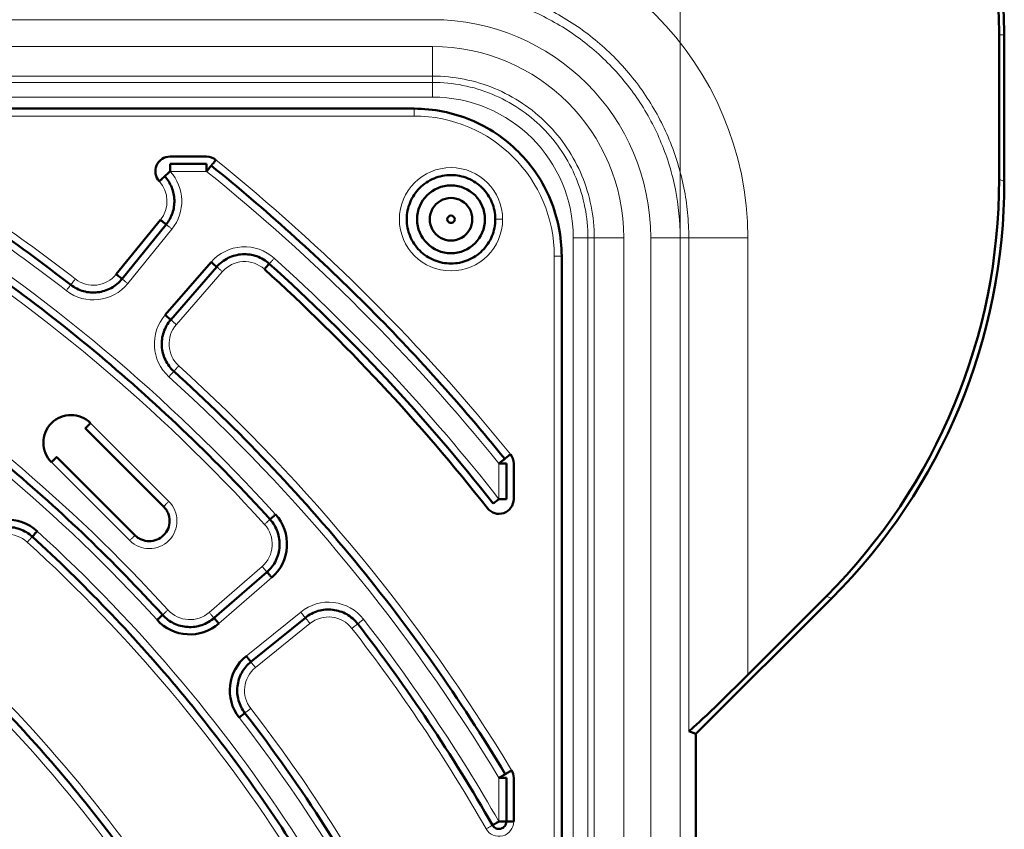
# Model space of a CAD drawing. Header units: millimetres. Extents: x 5 to 414, y 5 to 290.
# Tile 31 of 83: x 125 to 139, y 200 to 211. Entities that reach past the tile are written whole.
import ezdxf

# ---------------------------------------------------------------- set-up
doc = ezdxf.new("R2010")
doc.units = ezdxf.units.MM
doc.layers.add('1', color=7, linetype='Continuous', true_color=0xffffff)
doc.styles.add('Arial', font='Arial')
doc.dimstyles.get("Standard").update_dxf_attribs({"dimtxt": 0.18, "dimasz": 0.18, "dimexe": 0.18, "dimexo": 0.0625, "dimgap": 0.09, "dimtad": 0, "dimtih": 1, "dimtoh": 1, "dimdec": 4, "dimzin": 0, "dimdsep": 46, "dimtxsty": 'Standard', "dimcen": 0.09, "dimadec": 0, "dimazin": 0, "dimtfac": 1, "dimtdec": 4, "dimtofl": 0, "dimtmove": 0, "dimatfit": 3, "dimfxl": 1, "dimtolj": 1, "dimtzin": 0, "dimarcsym": 0})

# ---------------------------------------------------------------- blocks, each defined once
blk = doc.blocks.new('_U0-2')
at = {"layer": '1', "color": 92, "lineweight": 13}
for p, q in [((88.12911, 207.724402), (88.12911, 227.86687)), ((134.341785, 207.724402), (134.341785, 227.86687)), ((88.12911, 225.86687), (134.341785, 225.86687))]:
    blk.add_line(p, q, dxfattribs=at)
at = {"layer": '1', "color": 92, "lineweight": 18}
for points in [[(88.12911, 225.86687), (91.629107, 226.804692), (91.629114, 224.929048)], [(134.341785, 225.86687), (130.841788, 224.929048), (130.841782, 226.804692)]]:
    blk.add_solid(points, dxfattribs=at)
at = {"layer": '1', "color": 1, "linetype": 'Continuous', "lineweight": 13, "insert": (108.048199, 226.613754), "char_height": 3, "attachment_point": 7, "line_spacing_factor": 0.824923, "style": 'Arial'}
blk.add_mtext('\\fArial|b0|i0;\\W1.0000;462', dxfattribs=at)

msp = doc.modelspace()

# ---------------------------------------------------------------- linework, layer by layer
at = {"layer": '1', "color": 2, "linetype": 'Continuous', "lineweight": 13}
for p, q in [((130.98545, 210.68098), (91.48545, 210.68098)), ((138.73545, 210.4744), (138.66561, 210.4744)), ((130.98545, 210.31544), (91.48545, 210.31544)), ((130.98545, 209.91568), (91.48545, 209.91568)), ((130.98545, 209.83114), (91.48545, 209.83114)), ((130.98545, 209.83114), (130.98545, 209.91568)), ((130.98545, 209.63127), (91.48545, 209.63127)), ((130.73545, 209.3744), (117.97433, 209.3744)), ((127.92317, 208.6244), (127.42826, 208.6244)), ((138.66561, 208.51625), (138.73545, 208.48732)), ((126.85419, 207.10304), (127.45216, 207.84148)), ((132.89231, 168.2244), (132.89231, 207.7244)), ((133.09219, 168.2244), (133.09219, 207.7244)), ((133.09219, 207.7244), (133.17673, 207.7244)), ((133.17673, 168.2244), (133.17673, 207.7244)), ((133.57648, 168.2244), (133.57648, 207.7244)), ((133.94203, 168.2244), (133.94203, 207.7244)), ((134.45849, 207.7244), (134.34178, 207.7244)), ((134.34178, 168.2244), (134.34178, 207.7244)), ((134.45849, 201.03557), (134.45849, 207.7244)), ((135.258, 201.79695), (135.258, 207.7244)), ((132.63545, 194.71328), (132.63545, 207.4744)), ((128.13564, 207.26342), (127.51226, 206.5463)), ((127.41052, 204.14947), (126.34986, 205.21013)), ((125.81952, 204.6798), (126.88018, 203.61914)), ((131.88545, 204.18057), (131.88545, 204.66212)), ((127.95789, 202.6435), (128.67504, 203.26691)), ((128.0891, 202.49256), (128.80625, 203.11597)), ((136.32389, 202.86284), (136.39373, 202.83391)), ((129.19811, 202.64896), (128.45965, 202.05096)), ((129.32398, 202.49353), (128.58551, 201.89553)), ((131.88545, 199.8073), (131.88545, 200.39968))]:
    msp.add_line(p, q, dxfattribs=at)
at = {"layer": '1', "color": 7, "linetype": 'Continuous', "lineweight": 50}
for p, q in [((138.66561, 208.51625), (138.66561, 210.4744)), ((138.73545, 208.48732), (138.73545, 210.4744)), ((130.73545, 209.4744), (117.97433, 209.4744)), ((127.42826, 208.8244), (127.92317, 208.8244)), ((127.92317, 208.7244), (127.42826, 208.7244)), ((126.69876, 207.22891), (127.29673, 207.96734)), ((127.37445, 207.90441), (126.77648, 207.16597)), ((132.73545, 194.71328), (132.73545, 207.4744)), ((127.36131, 206.67751), (127.98469, 207.39463)), ((128.06016, 207.32903), (127.43679, 206.61191)), ((126.27914, 205.13942), (127.3398, 204.07876)), ((126.9509, 203.68985), (125.89024, 204.75051)), ((131.98545, 204.18057), (131.98545, 204.66212)), ((132.08545, 204.66212), (132.08545, 204.18057)), ((128.02349, 202.56803), (128.74064, 203.19144)), ((136.39373, 202.83391), (134.55529, 200.99547)), ((136.32389, 202.86284), (135.258, 201.79695)), ((129.26105, 202.57124), (128.52258, 201.97324)), ((134.55529, 200.99547), (134.45849, 201.03557)), ((134.55529, 200.99547), (134.55529, 174.95333)), ((131.98545, 199.8073), (131.98545, 200.39968)), ((132.08545, 200.39968), (132.08545, 199.8073))]:
    msp.add_line(p, q, dxfattribs=at)
for radius in [0.46, 0.05]:
    msp.add_circle((131.23545, 207.9744), radius, dxfattribs=at)
for centre, radius, start, end in [((133.73545, 210.4744), 5, 0, 90), ((133.73545, 210.4744), 4.93016, 0, 90), ((127.42826, 208.6244), 0.2, 90, 222.497331), ((127.92317, 208.6244), 0.2, 51.057559, 90), ((111.23545, 187.9744), 24.2, 52.159913, 58.964328), ((131.23545, 207.9744), 0.28868, 120, 180), ((131.23545, 207.9744), 0.28868, 60, 120), ((131.23545, 207.9744), 0.28868, 0, 60), ((131.23545, 207.9744), 0.28868, 180, 240), ((131.23545, 207.9744), 0.28868, 300, 0), ((131.23545, 207.9744), 0.28868, 240, 300), ((111.23545, 187.9744), 26.05, 38.124912, 47.883052), ((111.23545, 187.9744), 26.15, 38.124912, 47.883052), ((126.08469, 204.94496), 0.375, 45, 225), ((131.88545, 204.66212), 0.2, 0, 38.942441), ((111.23545, 187.9744), 16.70868, 0, 180), ((131.88545, 204.18057), 0.2, 218.124912, 0), ((128.41261, 203.56879), 0.6, 311, 42.234918), ((111.23545, 187.9744), 15.89931, 0, 180), ((125.22208, 203.30205), 0.6, 47.619245, 139), ((111.23545, 187.9744), 14.75, 270, 90), ((127.69547, 202.94538), 0.6, 222.287654, 311), ((111.23545, 187.9744), 23.7, 29.813647, 37.765082), ((128.83724, 201.58467), 0.6, 129, 217.712346), ((131.88545, 200.39968), 0.2, 0, 31.035672)]:
    msp.add_arc(centre, radius, start, end, dxfattribs=at)
at = {"layer": '1', "color": 2, "linetype": 'Continuous', "lineweight": 13}
for centre, radius, start, end in [((130.98545, 207.7244), 4.27255, 360, 90), ((130.98545, 207.7244), 2.95658, 0, 90), ((130.98545, 207.7244), 2.59104, 0, 90), ((130.98545, 207.7244), 1.90686, 0, 90), ((130.73545, 207.4744), 1.9, 0, 90), ((111.23545, 187.9744), 24.3, 52.159913, 58.964328), ((111.23545, 187.9744), 26.75, 38.942441, 51.057559), ((111.23545, 187.9744), 24.1, 52.159913, 58.964328), ((126.98588, 208.21907), 0.6, 321, 42.497331), ((111.23545, 187.9744), 26.55, 38.942441, 51.057559), ((131.23545, 207.9744), 0.7, 0, 180), ((126.98588, 208.21907), 0.4, 321, 42.497331), ((111.23545, 187.9744), 23.8, 42.234918, 57.765082), ((131.23545, 207.9744), 0.7, 180, 0), ((111.23545, 187.9744), 23.6, 42.234918, 57.765082), ((128.43752, 207.00099), 0.6, 47.883052, 139), ((111.23545, 187.9744), 26.25, 38.124912, 47.883052), ((128.43752, 207.00099), 0.4, 47.883052, 139), ((126.3879, 207.48063), 0.4, 232.159913, 321), ((126.3879, 207.48063), 0.6, 232.159913, 321), ((127.81414, 206.28388), 0.6, 139, 227.840087), ((127.81414, 206.28388), 0.4, 139, 227.840087), ((111.23545, 187.9744), 21.85, 42.287654, 57.712346), ((111.23545, 187.9744), 21.65, 42.287654, 57.712346), ((111.23545, 187.9744), 24.3, 31.035672, 47.840087), ((111.23545, 187.9744), 24.1, 31.035672, 47.840087), ((127.14535, 203.88431), 0.375, 225, 45), ((128.41261, 203.56879), 0.4, 311, 42.234918), ((125.22208, 203.30205), 0.4, 47.619245, 139), ((111.23545, 187.9744), 21.35, 32.380755, 47.619245), ((111.23545, 187.9744), 21.15, 32.380755, 47.619245), ((111.23545, 187.9744), 14.85, 0, 180), ((129.57571, 202.18267), 0.6, 37.765082, 129), ((127.69547, 202.94538), 0.4, 222.287654, 311), ((129.57571, 202.18267), 0.4, 37.765082, 129), ((111.23545, 187.9744), 23.8, 29.813647, 37.765082), ((111.23545, 187.9744), 23.6, 29.813647, 37.765082), ((111.23545, 187.9744), 19.4, 32.447017, 47.552983), ((111.23545, 187.9744), 19.2, 32.447017, 47.552983), ((128.83724, 201.58467), 0.4, 129, 217.712346), ((111.23545, 187.9744), 21.85, 17.712348, 37.712346), ((111.23545, 187.9744), 21.65, 17.712348, 37.712346), ((131.88545, 199.8073), 0.2, 209.813647, 0)]:
    msp.add_arc(centre, radius, start, end, dxfattribs=at)
at = {"layer": '1', "color": 7, "linetype": 'Continuous', "lineweight": 50}
for centre, major_axis, ratio, start_param, end_param in [((130.66073, 208.52029), (7.39631, -3.06365), 0.999286, 5.89073854, 6.67563207), ((130.73057, 208.49136), (7.39631, -3.06365), 0.999286, 5.89073854, 6.67563207), ((135.258, 201.83646), (0.79976, 0.80073), 0.024678, 3.1517965, 4.68768624)]:
    msp.add_ellipse(centre, major_axis=major_axis, ratio=ratio, start_param=start_param, end_param=end_param, dxfattribs=at)
at = {"layer": '1', "color": 2, "linetype": 'Continuous', "lineweight": 13}
for points, knots in [([(134.45849, 207.7244), (134.45849, 207.83806), (134.4529, 207.95171), (134.43062, 208.17793), (134.41393, 208.29049), (134.36958, 208.51343), (134.34193, 208.62381), (134.27595, 208.84133), (134.23761, 208.94847), (134.15062, 209.15848), (134.10197, 209.26135), (133.99482, 209.46182), (133.93632, 209.55942), (133.81003, 209.74842), (133.74224, 209.83982), (133.59804, 210.01553), (133.52162, 210.09985), (133.36089, 210.26058), (133.27658, 210.337), (133.10086, 210.4812), (133.00947, 210.54898), (132.82046, 210.67527), (132.72286, 210.73377), (132.52239, 210.84093), (132.41953, 210.88958), (132.20952, 210.97657), (132.10238, 211.0149), (131.88486, 211.08089), (131.77447, 211.10853), (131.55153, 211.15288), (131.43897, 211.16958), (131.21276, 211.19186), (131.0991, 211.19744), (130.98545, 211.19744)], [0, 0, 0, 0, 0.0625, 0.0625, 0.125, 0.125, 0.1875, 0.1875, 0.25, 0.25, 0.3125, 0.3125, 0.375, 0.375, 0.4375, 0.4375, 0.5, 0.5, 0.5625, 0.5625, 0.625, 0.625, 0.6875, 0.6875, 0.75, 0.75, 0.8125, 0.8125, 0.875, 0.875, 0.9375, 0.9375, 1, 1, 1, 1]), ([(130.73545, 209.3744), (130.73545, 209.38095), (130.73545, 209.38749), (130.73545, 209.40033), (130.73545, 209.40662), (130.73545, 209.41872), (130.73545, 209.42452), (130.73545, 209.4354), (130.73545, 209.44048), (130.73545, 209.44974), (130.73545, 209.45391), (130.73545, 209.46119), (130.73545, 209.46429), (130.73545, 209.46929), (130.73545, 209.4712), (130.73545, 209.47374), (130.73545, 209.4744), (130.73545, 209.4744)], [0, 0, 0, 0, 0.12518365, 0.12518365, 0.2503673, 0.2503673, 0.37555094, 0.37555094, 0.50073459, 0.50073459, 0.62591824, 0.62591824, 0.75110189, 0.75110189, 0.87628553, 0.87628553, 1, 1, 1, 1]), ([(131.93545, 207.9744), (131.92244, 207.9744), (131.89614, 207.9744), (131.86291, 207.9744), (131.84067, 207.9744), (131.83545, 207.9744), (131.83545, 207.9744)], [0, 0, 0, 0, 0.25018781, 0.50037562, 0.75056344, 1, 1, 1, 1]), ([(127.45216, 207.84148), (127.44708, 207.8456), (127.44199, 207.84971), (127.43201, 207.85779), (127.42712, 207.86175), (127.41772, 207.86936), (127.41322, 207.87301), (127.40476, 207.87986), (127.40081, 207.88306), (127.39361, 207.88889), (127.39037, 207.89151), (127.38472, 207.89609), (127.38231, 207.89804), (127.37842, 207.90119), (127.37693, 207.9024), (127.37496, 207.90399), (127.37445, 207.90441), (127.37445, 207.90441)], [0, 0, 0, 0, 0.12518365, 0.12518365, 0.2503673, 0.2503673, 0.37555094, 0.37555094, 0.50073459, 0.50073459, 0.62591824, 0.62591824, 0.75110189, 0.75110189, 0.87628553, 0.87628553, 1, 1, 1, 1]), ([(133.09219, 207.7244), (133.09174, 207.7244), (133.09006, 207.7244), (133.0843, 207.7244), (133.08022, 207.7244), (133.06981, 207.7244), (133.06348, 207.7244), (133.0488, 207.7244), (133.04045, 207.7244), (133.02203, 207.7244), (133.01197, 207.7244), (132.9905, 207.7244), (132.9791, 207.7244), (132.95536, 207.7244), (132.94304, 207.7244), (132.91791, 207.7244), (132.90511, 207.7244), (132.89231, 207.7244)], [0, 0, 0, 0, 0.125, 0.125, 0.25, 0.25, 0.375, 0.375, 0.5, 0.5, 0.625, 0.625, 0.75, 0.75, 0.875, 0.875, 1, 1, 1, 1]), ([(134.34178, 207.7244), (134.34089, 207.7244), (134.33754, 207.7244), (134.32602, 207.7244), (134.31786, 207.7244), (134.29704, 207.7244), (134.28437, 207.7244), (134.25501, 207.7244), (134.23831, 207.7244), (134.20148, 207.7244), (134.18135, 207.7244), (134.13842, 207.7244), (134.11561, 207.7244), (134.06814, 207.7244), (134.04348, 207.7244), (133.99322, 207.7244), (133.96763, 207.7244), (133.94203, 207.7244)], [0, 0, 0, 0, 0.125, 0.125, 0.25, 0.25, 0.375, 0.375, 0.5, 0.5, 0.625, 0.625, 0.75, 0.75, 0.875, 0.875, 1, 1, 1, 1]), ([(132.73545, 207.4744), (132.73538, 207.4744), (132.73475, 207.4744), (132.73225, 207.4744), (132.73034, 207.4744), (132.72533, 207.4744), (132.72223, 207.4744), (132.71496, 207.4744), (132.71079, 207.4744), (132.70153, 207.4744), (132.69645, 207.4744), (132.68556, 207.4744), (132.67976, 207.4744), (132.66767, 207.4744), (132.66138, 207.4744), (132.64854, 207.4744), (132.64199, 207.4744), (132.63545, 207.4744)], [0, 0, 0, 0, 0.12014796, 0.12014796, 0.24584111, 0.24584111, 0.37153426, 0.37153426, 0.49722741, 0.49722741, 0.62292056, 0.62292056, 0.7486137, 0.7486137, 0.87430685, 0.87430685, 1, 1, 1, 1]), ([(128.13564, 207.26342), (128.1307, 207.26771), (128.12576, 207.27201), (128.11607, 207.28043), (128.11132, 207.28456), (128.10219, 207.29249), (128.09781, 207.2963), (128.0896, 207.30344), (128.08576, 207.30677), (128.07878, 207.31285), (128.07563, 207.31558), (128.07014, 207.32035), (128.0678, 207.32239), (128.06402, 207.32567), (128.06258, 207.32693), (128.06066, 207.32859), (128.06017, 207.32902), (128.06017, 207.32902)], [0, 0, 0, 0, 0.12518365, 0.12518365, 0.2503673, 0.2503673, 0.37555094, 0.37555094, 0.50073459, 0.50073459, 0.62591824, 0.62591824, 0.75110189, 0.75110189, 0.87628553, 0.87628553, 1, 1, 1, 1]), ([(126.14252, 207.16474), (126.13454, 207.15447), (126.11841, 207.13371), (126.09802, 207.10746), (126.08438, 207.0899), (126.08118, 207.08577), (126.08118, 207.08578)], [0, 0, 0, 0, 0.25018781, 0.50037562, 0.75056344, 1, 1, 1, 1]), ([(126.85419, 207.10304), (126.84408, 207.11123), (126.82365, 207.12778), (126.79782, 207.14869), (126.78054, 207.16269), (126.77648, 207.16597), (126.77648, 207.16597)], [0, 0, 0, 0, 0.25018781, 0.50037562, 0.75056344, 1, 1, 1, 1]), ([(127.51226, 206.5463), (127.50244, 206.55484), (127.48259, 206.57209), (127.45751, 206.59389), (127.44073, 206.60848), (127.43679, 206.61191), (127.43679, 206.61191)], [0, 0, 0, 0, 0.25018781, 0.50037562, 0.75056344, 1, 1, 1, 1]), ([(127.41142, 205.83911), (127.42015, 205.84876), (127.4378, 205.86825), (127.46011, 205.89289), (127.47503, 205.90937), (127.47854, 205.91324), (127.47854, 205.91324)], [0, 0, 0, 0, 0.25018781, 0.50037562, 0.75056344, 1, 1, 1, 1]), ([(127.41052, 204.14947), (127.40132, 204.14027), (127.38272, 204.12168), (127.35922, 204.09818), (127.3435, 204.08245), (127.33981, 204.07876), (127.33981, 204.07876)], [0, 0, 0, 0, 0.25018781, 0.50037562, 0.75056344, 1, 1, 1, 1]), ([(128.70877, 203.83766), (128.7184, 203.8464), (128.73787, 203.86408), (128.76248, 203.88642), (128.77894, 203.90136), (128.78281, 203.90487), (128.78281, 203.90487)], [0, 0, 0, 0, 0.25018781, 0.50037562, 0.75056344, 1, 1, 1, 1]), ([(126.88019, 203.61914), (126.88481, 203.62377), (126.88944, 203.6284), (126.89852, 203.63747), (126.90297, 203.64192), (126.91152, 203.65048), (126.91562, 203.65458), (126.92332, 203.66227), (126.92691, 203.66587), (126.93346, 203.67241), (126.93641, 203.67536), (126.94155, 203.6805), (126.94374, 203.6827), (126.94728, 203.68624), (126.94863, 203.68759), (126.95043, 203.68938), (126.95089, 203.68985), (126.95089, 203.68985)], [0, 0, 0, 0, 0.12518365, 0.12518365, 0.2503673, 0.2503673, 0.37555094, 0.37555094, 0.50073459, 0.50073459, 0.62591824, 0.62591824, 0.75110189, 0.75110189, 0.87628553, 0.87628553, 1, 1, 1, 1]), ([(128.67504, 203.26691), (128.68357, 203.25709), (128.70082, 203.23725), (128.72263, 203.21216), (128.73721, 203.19538), (128.74064, 203.19144), (128.74064, 203.19144)], [0, 0, 0, 0, 0.25018781, 0.50037562, 0.75056344, 1, 1, 1, 1]), ([(127.39956, 202.67624), (127.38993, 202.66749), (127.37048, 202.6498), (127.34589, 202.62743), (127.32944, 202.61247), (127.32558, 202.60896), (127.32558, 202.60896)], [0, 0, 0, 0, 0.25018781, 0.50037562, 0.75056344, 1, 1, 1, 1]), ([(127.95789, 202.6435), (127.96218, 202.63856), (127.96648, 202.63362), (127.9749, 202.62393), (127.97903, 202.61918), (127.98696, 202.61006), (127.99077, 202.60568), (127.99791, 202.59746), (128.00124, 202.59363), (128.00732, 202.58664), (128.01005, 202.58349), (128.01482, 202.578), (128.01686, 202.57566), (128.02014, 202.57188), (128.0214, 202.57044), (128.02306, 202.56853), (128.02349, 202.56803), (128.02349, 202.56803)], [0, 0, 0, 0, 0.12518365, 0.12518365, 0.2503673, 0.2503673, 0.37555094, 0.37555094, 0.50073459, 0.50073459, 0.62591824, 0.62591824, 0.75110189, 0.75110189, 0.87628553, 0.87628553, 1, 1, 1, 1]), ([(129.19811, 202.64896), (129.2063, 202.63885), (129.22285, 202.61841), (129.24377, 202.59258), (129.25776, 202.57531), (129.26104, 202.57125), (129.26104, 202.57125)], [0, 0, 0, 0, 0.25018781, 0.50037562, 0.75056344, 1, 1, 1, 1]), ([(129.32398, 202.49353), (129.31986, 202.49862), (129.31574, 202.5037), (129.30766, 202.51368), (129.3037, 202.51857), (129.29609, 202.52797), (129.29244, 202.53248), (129.28559, 202.54093), (129.28239, 202.54489), (129.27657, 202.55208), (129.27394, 202.55532), (129.26936, 202.56097), (129.26741, 202.56338), (129.26426, 202.56728), (129.26306, 202.56876), (129.26146, 202.57073), (129.26105, 202.57124), (129.26105, 202.57124)], [0, 0, 0, 0, 0.12518365, 0.12518365, 0.2503673, 0.2503673, 0.37555094, 0.37555094, 0.50073459, 0.50073459, 0.62591824, 0.62591824, 0.75110189, 0.75110189, 0.87628553, 0.87628553, 1, 1, 1, 1]), ([(129.89192, 202.42764), (129.9022, 202.43561), (129.92299, 202.45171), (129.94926, 202.47207), (129.96684, 202.48568), (129.97097, 202.48888), (129.97097, 202.48888)], [0, 0, 0, 0, 0.25018781, 0.50037562, 0.75056344, 1, 1, 1, 1]), ([(128.58551, 201.89553), (128.57733, 201.90564), (128.56078, 201.92607), (128.53986, 201.95191), (128.52587, 201.96918), (128.52258, 201.97324), (128.52258, 201.97324)], [0, 0, 0, 0, 0.25018781, 0.50037562, 0.75056344, 1, 1, 1, 1]), ([(131.71192, 199.70787), (131.7232, 199.71433), (131.74602, 199.72741), (131.77486, 199.74393), (131.79415, 199.75498), (131.79868, 199.75758), (131.79868, 199.75758)], [0, 0, 0, 0, 0.25018781, 0.50037562, 0.75056344, 1, 1, 1, 1])]:
    msp.add_open_spline(points, degree=3, knots=knots, dxfattribs=at)
for points in [[(134.34178, 207.7244), (134.34178, 207.94372), (134.29851, 208.38357), (134.10629, 209.01705), (133.79413, 209.60112), (133.37403, 210.11299), (132.86216, 210.53308), (132.2781, 210.84524), (131.64462, 211.03747), (131.20477, 211.08074), (130.98545, 211.08074)], [(130.98545, 210.31544), (130.98545, 210.26456), (130.98545, 210.16173), (130.98545, 210.0307), (130.98545, 209.94093), (130.98545, 209.91746), (130.98545, 209.91568)], [(130.98545, 209.91568), (131.12864, 209.91568), (131.41581, 209.88743), (131.82939, 209.76193), (132.21071, 209.55813), (132.5449, 209.28386), (132.81918, 208.94967), (133.02298, 208.56835), (133.14848, 208.15476), (133.17673, 207.86759), (133.17673, 207.7244)], [(130.98545, 209.83114), (130.98545, 209.83025), (130.98545, 209.81852), (130.98545, 209.77363), (130.98545, 209.70812), (130.98545, 209.65671), (130.98545, 209.63126)], [(133.09219, 207.7244), (133.09219, 207.86207), (133.06503, 208.13816), (132.94437, 208.53579), (132.74843, 208.9024), (132.48474, 209.22369), (132.16344, 209.48739), (131.79683, 209.68332), (131.3992, 209.80398), (131.12311, 209.83114), (130.98545, 209.83114)], [(133.17673, 207.7244), (133.1785, 207.7244), (133.20197, 207.7244), (133.29175, 207.7244), (133.42277, 207.7244), (133.5256, 207.7244), (133.57649, 207.7244)], [(135.258, 207.7244), (135.2324, 207.7244), (135.1812, 207.7244), (135.10512, 207.7244), (135.03044, 207.7244), (134.95785, 207.7244), (134.88803, 207.7244), (134.82162, 207.7244), (134.75922, 207.7244), (134.70142, 207.7244), (134.64874, 207.7244), (134.60167, 207.7244), (134.56064, 207.7244), (134.52604, 207.7244), (134.49817, 207.7244), (134.4773, 207.7244), (134.46362, 207.7244), (134.45938, 207.7244), (134.45849, 207.7244)], [(128.77284, 207.37188), (128.77285, 207.37189), (128.77633, 207.37574), (128.79126, 207.39225), (128.81355, 207.41691), (128.83118, 207.43641), (128.83991, 207.44606)], [(126.08118, 207.08578), (126.08117, 207.08577), (126.07798, 207.08166), (126.06433, 207.06409), (126.04394, 207.03784), (126.02781, 207.01707), (126.01983, 207.0068)], [(127.47854, 205.91324), (127.47854, 205.91325), (127.48203, 205.9171), (127.49697, 205.9336), (127.51928, 205.95824), (127.53693, 205.97773), (127.54566, 205.98737)], [(125.55911, 203.67139), (125.5591, 203.67139), (125.55559, 203.66755), (125.54059, 203.65111), (125.51819, 203.62655), (125.50046, 203.60713), (125.4917, 203.59752)], [(129.97097, 202.48888), (129.97097, 202.48889), (129.97508, 202.49207), (129.99268, 202.5057), (130.01895, 202.52606), (130.03974, 202.54216), (130.05002, 202.55013)], [(128.44169, 201.27882), (128.4417, 201.27883), (128.44581, 201.28201), (128.46342, 201.29562), (128.48971, 201.31595), (128.51051, 201.33204), (128.5208, 201.33999)]]:
    msp.add_open_spline(points, degree=3, dxfattribs=at)
at = {"layer": '1', "color": 7, "linetype": 'Continuous', "lineweight": 50}
for points in [[(132.73545, 207.4744), (132.73545, 207.60509), (132.70966, 207.8672), (132.59512, 208.24468), (132.40911, 208.59271), (132.15878, 208.89773), (131.85376, 209.14806), (131.50572, 209.33407), (131.12824, 209.44862), (130.86614, 209.4744), (130.73545, 209.4744)], [(127.98602, 208.70218), (127.98602, 208.70218), (127.98275, 208.69813), (127.96876, 208.68082), (127.94787, 208.65497), (127.93134, 208.63452), (127.92317, 208.6244)], [(127.98602, 208.70218), (128.35122, 208.40706), (129.06615, 207.79738), (130.08862, 206.82758), (131.05843, 205.8051), (131.6681, 205.09017), (131.96323, 204.72498)], [(127.35453, 208.55685), (127.35453, 208.55684), (127.35069, 208.55333), (127.33428, 208.5383), (127.30978, 208.51584), (127.29039, 208.49808), (127.2808, 208.48929)], [(127.37445, 207.90441), (127.41155, 207.95023), (127.46988, 208.05608), (127.49624, 208.23465), (127.45903, 208.41128), (127.39436, 208.51338), (127.35453, 208.55685)], [(128.78281, 203.90488), (128.42305, 204.30116), (127.67642, 205.06958), (126.48117, 206.14355), (125.21597, 207.13414), (124.32957, 207.73599), (123.87684, 208.02148)], [(128.77284, 207.37188), (128.72401, 207.41603), (128.60737, 207.48552), (128.40671, 207.51334), (128.21083, 207.46168), (128.10335, 207.3787), (128.06016, 207.32902)], [(126.08117, 207.08577), (126.13188, 207.04639), (126.24991, 206.98679), (126.44664, 206.9714), (126.63471, 207.03118), (126.73607, 207.11608), (126.77648, 207.16597)], [(126.77648, 207.16597), (126.77647, 207.16598), (126.77243, 207.16925), (126.75514, 207.18325), (126.72931, 207.20417), (126.70887, 207.22072), (126.69876, 207.22891)], [(127.43679, 206.61191), (127.39466, 206.56345), (127.32865, 206.44888), (127.30244, 206.2533), (127.35176, 206.06223), (127.43095, 205.95634), (127.47854, 205.91324)], [(127.43679, 206.61191), (127.43678, 206.61191), (127.43286, 206.61532), (127.41606, 206.62992), (127.39098, 206.65173), (127.37113, 206.66898), (127.36131, 206.67751)], [(122.85365, 206.36135), (123.26607, 206.10075), (124.07363, 205.55162), (125.22663, 204.64845), (126.3163, 203.6698), (126.99732, 202.96986), (127.32558, 202.60896)], [(127.47854, 205.91324), (127.91688, 205.51633), (128.76479, 204.69005), (129.94219, 203.36102), (131.01909, 201.94932), (131.66625, 200.95792), (131.97113, 200.45124)], [(131.96322, 204.72497), (131.96323, 204.72498), (131.96727, 204.72825), (131.98458, 204.74224), (132.01043, 204.76313), (132.03089, 204.77966), (132.041, 204.78783)], [(127.98545, 187.9744), (127.98545, 188.52232), (127.93159, 189.61893), (127.69001, 191.24739), (127.28997, 192.84449), (126.73531, 194.39465), (126.03138, 195.88299), (125.18495, 197.29516), (124.20419, 198.61757), (123.09853, 199.83748), (121.87862, 200.94314), (120.55621, 201.92391), (119.14404, 202.77033), (117.6557, 203.47426), (116.10553, 204.02892), (114.50846, 204.42897), (112.87987, 204.67055), (111.23545, 204.75133), (109.59102, 204.67055), (107.96243, 204.42897), (106.36536, 204.02892), (104.8152, 203.47426), (103.32686, 202.77033), (101.91469, 201.92391), (100.59228, 200.94314), (99.37237, 199.83748), (98.26671, 198.61757), (97.28594, 197.29516), (96.43952, 195.88299), (95.73559, 194.39465), (95.18093, 192.84449), (94.78088, 191.24739), (94.5393, 189.61893), (94.48545, 188.52232), (94.48545, 187.9744)], [(131.80678, 204.11883), (131.80678, 204.11884), (131.81087, 204.12205), (131.82838, 204.13579), (131.85453, 204.15631), (131.87522, 204.17254), (131.88545, 204.18057)], [(128.78281, 203.90487), (128.78281, 203.90488), (128.78666, 203.90838), (128.80314, 203.92333), (128.82775, 203.94568), (128.84722, 203.96335), (128.85685, 203.97209)], [(125.5591, 203.67139), (125.51034, 203.71589), (125.39362, 203.78606), (125.19244, 203.81454), (124.99588, 203.76306), (124.88803, 203.6799), (124.84472, 203.63008)], [(128.74064, 203.19144), (128.79039, 203.23468), (128.87344, 203.34232), (128.92502, 203.53851), (128.89691, 203.7394), (128.82711, 203.85608), (128.78281, 203.90488)], [(129.18124, 199.35469), (128.92906, 199.75236), (128.39808, 200.53117), (127.52589, 201.64371), (126.58171, 202.69584), (125.90694, 203.35399), (125.5591, 203.67139)], [(127.32558, 202.60896), (127.36872, 202.56153), (127.4746, 202.48267), (127.66546, 202.43369), (127.86073, 202.46002), (127.97511, 202.52597), (128.0235, 202.56803)], [(129.97097, 202.48888), (129.93061, 202.54099), (129.82782, 202.62999), (129.63486, 202.69256), (129.4327, 202.67583), (129.31227, 202.61272), (129.26105, 202.57124)], [(124.26117, 202.21591), (124.57401, 201.92977), (125.18102, 201.3367), (126.03081, 200.38919), (126.81636, 199.38777), (127.29502, 198.687), (127.52248, 198.32923)], [(128.52258, 201.97324), (128.47275, 201.9329), (128.38795, 201.83171), (128.32811, 201.64398), (128.3432, 201.44751), (128.40248, 201.32954), (128.44169, 201.27882)], [(128.4417, 201.27883), (128.44169, 201.27882), (128.43758, 201.27564), (128.41997, 201.26203), (128.39368, 201.24169), (128.37287, 201.22561), (128.36258, 201.21765)], [(128.44169, 201.27882), (128.82858, 200.77847), (129.55907, 199.74343), (130.51503, 198.10171), (131.3243, 196.38293), (131.76198, 195.19409), (131.95441, 194.59159)], [(131.97113, 200.45123), (131.97114, 200.45124), (131.97559, 200.45392), (131.99466, 200.46539), (132.02314, 200.48253), (132.04567, 200.49609), (132.05682, 200.50279)], [(131.79868, 199.75758), (131.79869, 199.75759), (131.8032, 199.76017), (131.82251, 199.77124), (131.85135, 199.78776), (131.87416, 199.80083), (131.88545, 199.8073)]]:
    msp.add_open_spline(points, degree=3, dxfattribs=at)
for points, knots in [([(128.04888, 208.77996), (128.0407, 208.76984), (128.02417, 208.74939), (128.00328, 208.72354), (127.98931, 208.70624), (127.98602, 208.70218), (127.98602, 208.70218)], [0, 0, 0, 0, 0.25018781, 0.50037562, 0.75056344, 1, 1, 1, 1]), ([(127.42826, 208.6244), (127.41867, 208.61562), (127.39928, 208.59785), (127.37478, 208.5754), (127.35838, 208.56038), (127.35453, 208.55685), (127.35453, 208.55685)], [0, 0, 0, 0, 0.25018781, 0.50037562, 0.75056344, 1, 1, 1, 1]), ([(127.42826, 208.7244), (127.42826, 208.72434), (127.42826, 208.7237), (127.42826, 208.7212), (127.42826, 208.71929), (127.42826, 208.71429), (127.42826, 208.71119), (127.42826, 208.70391), (127.42826, 208.69974), (127.42826, 208.69048), (127.42826, 208.6854), (127.42826, 208.67452), (127.42826, 208.66872), (127.42826, 208.65662), (127.42826, 208.65033), (127.42826, 208.63749), (127.42826, 208.63095), (127.42826, 208.6244)], [0, 0, 0, 0, 0.12014796, 0.12014796, 0.24584111, 0.24584111, 0.37153426, 0.37153426, 0.49722741, 0.49722741, 0.62292056, 0.62292056, 0.7486137, 0.7486137, 0.87430685, 0.87430685, 1, 1, 1, 1]), ([(127.92317, 208.6244), (127.92317, 208.63095), (127.92317, 208.63749), (127.92317, 208.65033), (127.92317, 208.65662), (127.92317, 208.66872), (127.92317, 208.67452), (127.92317, 208.6854), (127.92317, 208.69048), (127.92317, 208.69974), (127.92317, 208.70391), (127.92317, 208.71119), (127.92317, 208.71429), (127.92317, 208.71929), (127.92317, 208.7212), (127.92317, 208.72374), (127.92317, 208.7244), (127.92317, 208.7244)], [0, 0, 0, 0, 0.12518365, 0.12518365, 0.2503673, 0.2503673, 0.37555094, 0.37555094, 0.50073459, 0.50073459, 0.62591824, 0.62591824, 0.75110189, 0.75110189, 0.87628553, 0.87628553, 1, 1, 1, 1]), ([(130.63545, 207.9744), (130.63545, 208.05304), (130.65913, 208.17118), (130.73335, 208.30986), (130.80845, 208.40141), (130.89996, 208.4765), (131.00436, 208.5323), (131.11764, 208.56667), (131.23545, 208.57827), (131.35326, 208.56667), (131.46654, 208.5323), (131.57094, 208.4765), (131.66245, 208.4014), (131.73755, 208.3099), (131.79335, 208.20548), (131.82771, 208.09224), (131.83545, 208.01361), (131.83545, 207.9744)], [0, 0, 0, 0, 0.12447301, 0.18701065, 0.2495483, 0.31208594, 0.37462358, 0.43716122, 0.49969886, 0.56223651, 0.62477415, 0.68731179, 0.74984943, 0.81238707, 0.87492472, 0.93746236, 1, 1, 1, 1]), ([(127.29673, 207.96734), (127.30684, 207.95916), (127.32728, 207.94261), (127.35311, 207.92169), (127.37039, 207.9077), (127.37445, 207.90441), (127.37444, 207.90441)], [0, 0, 0, 0, 0.25018781, 0.50037562, 0.75056344, 1, 1, 1, 1]), ([(131.83545, 207.9744), (131.83545, 207.9352), (131.82771, 207.85656), (131.79335, 207.74332), (131.73755, 207.63891), (131.66245, 207.5474), (131.57094, 207.4723), (131.46654, 207.4165), (131.35326, 207.38214), (131.23545, 207.37053), (131.11764, 207.38214), (131.00436, 207.4165), (130.89996, 207.47231), (130.80845, 207.5474), (130.73335, 207.63894), (130.65913, 207.77762), (130.63545, 207.89577), (130.63545, 207.9744)], [0, 0, 0, 0, 0.06253764, 0.12507528, 0.18761293, 0.25015057, 0.31268821, 0.37522585, 0.43776349, 0.50030114, 0.56283878, 0.62537642, 0.68791406, 0.7504517, 0.81298935, 0.87552699, 1, 1, 1, 1]), ([(127.98469, 207.39463), (127.99451, 207.3861), (128.01436, 207.36885), (128.03944, 207.34704), (128.05622, 207.33245), (128.06016, 207.32903), (128.06016, 207.32903)], [0, 0, 0, 0, 0.25018781, 0.50037562, 0.75056344, 1, 1, 1, 1]), ([(128.70578, 207.29771), (128.7145, 207.30735), (128.73214, 207.32686), (128.75443, 207.35152), (128.76934, 207.36801), (128.77284, 207.37188), (128.77284, 207.37188)], [0, 0, 0, 0, 0.25018781, 0.50037562, 0.75056344, 1, 1, 1, 1]), ([(126.34986, 205.21013), (126.34523, 205.2055), (126.3406, 205.20087), (126.33152, 205.1918), (126.32707, 205.18735), (126.31852, 205.17879), (126.31442, 205.17469), (126.30672, 205.167), (126.30313, 205.1634), (126.29658, 205.15686), (126.29363, 205.15391), (126.28849, 205.14877), (126.2863, 205.14657), (126.28276, 205.14303), (126.28141, 205.14168), (126.27961, 205.13989), (126.27915, 205.13942), (126.27915, 205.13942)], [0, 0, 0, 0, 0.12518365, 0.12518365, 0.2503673, 0.2503673, 0.37555094, 0.37555094, 0.50073459, 0.50073459, 0.62591824, 0.62591824, 0.75110189, 0.75110189, 0.87628553, 0.87628553, 1, 1, 1, 1]), ([(125.89024, 204.75051), (125.89019, 204.75047), (125.88974, 204.75002), (125.88797, 204.74825), (125.88662, 204.7469), (125.88308, 204.74336), (125.88089, 204.74116), (125.87575, 204.73602), (125.8728, 204.73307), (125.86625, 204.72653), (125.86266, 204.72293), (125.85496, 204.71524), (125.85086, 204.71114), (125.84231, 204.70258), (125.83786, 204.69813), (125.82878, 204.68906), (125.82415, 204.68443), (125.81952, 204.6798)], [0, 0, 0, 0, 0.12014796, 0.12014796, 0.24584111, 0.24584111, 0.37153426, 0.37153426, 0.49722741, 0.49722741, 0.62292056, 0.62292056, 0.7486137, 0.7486137, 0.87430685, 0.87430685, 1, 1, 1, 1]), ([(131.88545, 204.66212), (131.89556, 204.6703), (131.91602, 204.68683), (131.94187, 204.70772), (131.95916, 204.72169), (131.96322, 204.72497), (131.96322, 204.72497)], [0, 0, 0, 0, 0.25018781, 0.50037562, 0.75056344, 1, 1, 1, 1]), ([(131.98545, 204.66212), (131.98538, 204.66212), (131.98475, 204.66212), (131.98225, 204.66212), (131.98034, 204.66212), (131.97533, 204.66212), (131.97223, 204.66212), (131.96496, 204.66212), (131.96079, 204.66212), (131.95153, 204.66212), (131.94645, 204.66212), (131.93556, 204.66212), (131.92976, 204.66212), (131.91767, 204.66212), (131.91138, 204.66212), (131.89854, 204.66212), (131.89199, 204.66212), (131.88545, 204.66212)], [0, 0, 0, 0, 0.12014796, 0.12014796, 0.24584111, 0.24584111, 0.37153426, 0.37153426, 0.49722741, 0.49722741, 0.62292056, 0.62292056, 0.7486137, 0.7486137, 0.87430685, 0.87430685, 1, 1, 1, 1]), ([(127.3398, 204.07876), (127.35251, 204.06605), (127.37549, 204.03805), (127.4095, 203.97451), (127.42754, 203.88426), (127.40602, 203.77634), (127.34487, 203.68478), (127.25332, 203.62363), (127.1454, 203.60211), (127.05515, 203.62016), (126.99161, 203.65417), (126.9636, 203.67714), (126.9509, 203.68985)], [0, 0, 0, 0, 0.06272653, 0.12545307, 0.25030205, 0.37515102, 0.5, 0.62484898, 0.74969795, 0.87454693, 0.93727347, 1, 1, 1, 1]), ([(131.88545, 204.18057), (131.89199, 204.18057), (131.89854, 204.18057), (131.91138, 204.18057), (131.91767, 204.18057), (131.92976, 204.18057), (131.93556, 204.18057), (131.94645, 204.18057), (131.95153, 204.18057), (131.96079, 204.18057), (131.96496, 204.18057), (131.97223, 204.18057), (131.97533, 204.18057), (131.98034, 204.18057), (131.98225, 204.18057), (131.98479, 204.18057), (131.98544, 204.18057), (131.98544, 204.18057)], [0, 0, 0, 0, 0.12518365, 0.12518365, 0.2503673, 0.2503673, 0.37555094, 0.37555094, 0.50073459, 0.50073459, 0.62591824, 0.62591824, 0.75110189, 0.75110189, 0.87628553, 0.87628553, 1, 1, 1, 1]), ([(125.62651, 203.74526), (125.61774, 203.73565), (125.60001, 203.71623), (125.57761, 203.69167), (125.56262, 203.67525), (125.5591, 203.67139), (125.55911, 203.67139)], [0, 0, 0, 0, 0.25018781, 0.50037562, 0.75056344, 1, 1, 1, 1]), ([(128.80625, 203.11597), (128.80196, 203.12091), (128.79766, 203.12584), (128.78924, 203.13553), (128.78511, 203.14028), (128.77718, 203.14941), (128.77337, 203.15379), (128.76623, 203.162), (128.76289, 203.16584), (128.75682, 203.17282), (128.75409, 203.17597), (128.74931, 203.18146), (128.74728, 203.1838), (128.74399, 203.18758), (128.74274, 203.18902), (128.74108, 203.19094), (128.74065, 203.19143), (128.74065, 203.19143)], [0, 0, 0, 0, 0.12518365, 0.12518365, 0.2503673, 0.2503673, 0.37555094, 0.37555094, 0.50073459, 0.50073459, 0.62591824, 0.62591824, 0.75110189, 0.75110189, 0.87628553, 0.87628553, 1, 1, 1, 1]), ([(96.48545, 187.9744), (96.48545, 188.94017), (96.62846, 190.38939), (97.09789, 192.2629), (97.58632, 193.62808), (98.2062, 194.93868), (98.95155, 196.18224), (99.81521, 197.34675), (100.78885, 198.421), (101.8631, 199.39464), (103.02761, 200.2583), (104.27117, 201.00365), (105.58179, 201.62353), (106.94687, 202.11196), (108.35324, 202.46424), (109.78737, 202.67698), (111.23545, 202.74812), (112.68352, 202.67698), (114.11766, 202.46424), (115.52403, 202.11196), (116.8891, 201.62353), (118.19973, 201.00365), (119.44328, 200.2583), (120.60779, 199.39464), (121.68204, 198.421), (122.65568, 197.34675), (123.51934, 196.18224), (124.2647, 194.93868), (124.88458, 193.62806), (125.37301, 192.26299), (125.72529, 190.85659), (125.93802, 189.42257), (125.98545, 188.4569), (125.98545, 187.9744)], [0, 0, 0, 0, 0.06242942, 0.09368177, 0.12493412, 0.15618647, 0.18743883, 0.21869118, 0.24994353, 0.28119589, 0.31244824, 0.34370059, 0.37495294, 0.4062053, 0.43745765, 0.46871, 0.49996236, 0.53121471, 0.56246706, 0.59371941, 0.62497177, 0.65622412, 0.68747647, 0.71872882, 0.74998118, 0.78123353, 0.81248588, 0.84373824, 0.87499059, 0.90624294, 0.93749529, 0.96874765, 1, 1, 1, 1]), ([(127.2516, 202.54167), (127.26122, 202.55042), (127.28068, 202.56812), (127.30526, 202.59048), (127.32171, 202.60544), (127.32558, 202.60896), (127.32557, 202.60895)], [0, 0, 0, 0, 0.25018781, 0.50037562, 0.75056344, 1, 1, 1, 1]), ([(128.0235, 202.56803), (128.02354, 202.56798), (128.02396, 202.5675), (128.02559, 202.56562), (128.02685, 202.56417), (128.03013, 202.56039), (128.03217, 202.55805), (128.03694, 202.55257), (128.03967, 202.54942), (128.04575, 202.54243), (128.04908, 202.5386), (128.05622, 202.53038), (128.06003, 202.526), (128.06796, 202.51688), (128.07209, 202.51213), (128.08051, 202.50244), (128.08481, 202.4975), (128.0891, 202.49256)], [0, 0, 0, 0, 0.12014796, 0.12014796, 0.24584111, 0.24584111, 0.37153426, 0.37153426, 0.49722741, 0.49722741, 0.62292056, 0.62292056, 0.7486137, 0.7486137, 0.87430685, 0.87430685, 1, 1, 1, 1]), ([(128.45965, 202.05096), (128.46377, 202.04587), (128.46788, 202.04079), (128.47596, 202.03081), (128.47992, 202.02592), (128.48754, 202.01652), (128.49119, 202.01201), (128.49803, 202.00355), (128.50123, 201.9996), (128.50706, 201.99241), (128.50968, 201.98917), (128.51426, 201.98352), (128.51621, 201.98111), (128.51936, 201.97721), (128.52057, 201.97573), (128.52216, 201.97376), (128.52258, 201.97325), (128.52258, 201.97325)], [0, 0, 0, 0, 0.12518365, 0.12518365, 0.2503673, 0.2503673, 0.37555094, 0.37555094, 0.50073459, 0.50073459, 0.62591824, 0.62591824, 0.75110189, 0.75110189, 0.87628553, 0.87628553, 1, 1, 1, 1]), ([(131.88545, 200.39968), (131.89659, 200.40638), (131.91912, 200.41994), (131.9476, 200.43708), (131.96665, 200.44854), (131.97113, 200.45123), (131.97113, 200.45123)], [0, 0, 0, 0, 0.25018781, 0.50037562, 0.75056344, 1, 1, 1, 1]), ([(131.98545, 200.39968), (131.98538, 200.39968), (131.98475, 200.39968), (131.98225, 200.39968), (131.98034, 200.39968), (131.97533, 200.39968), (131.97223, 200.39968), (131.96496, 200.39968), (131.96079, 200.39968), (131.95153, 200.39968), (131.94645, 200.39968), (131.93556, 200.39968), (131.92976, 200.39968), (131.91767, 200.39968), (131.91138, 200.39968), (131.89854, 200.39968), (131.89199, 200.39968), (131.88545, 200.39968)], [0, 0, 0, 0, 0.12014796, 0.12014796, 0.24584111, 0.24584111, 0.37153426, 0.37153426, 0.49722741, 0.49722741, 0.62292056, 0.62292056, 0.7486137, 0.7486137, 0.87430685, 0.87430685, 1, 1, 1, 1]), ([(131.98545, 199.8073), (131.98545, 199.80185), (131.98455, 199.79091), (131.97924, 199.76971), (131.96616, 199.74525), (131.9419, 199.72259), (131.91164, 199.70892), (131.87858, 199.70573), (131.84627, 199.71333), (131.82276, 199.72805), (131.80761, 199.74381), (131.80139, 199.75285), (131.79868, 199.75758)], [0, 0, 0, 0, 0.06265757, 0.12531514, 0.2502101, 0.37510505, 0.5, 0.62489495, 0.7497899, 0.87468486, 0.93734243, 1, 1, 1, 1]), ([(131.88545, 199.8073), (131.89199, 199.8073), (131.89854, 199.8073), (131.91138, 199.8073), (131.91767, 199.8073), (131.92976, 199.8073), (131.93556, 199.8073), (131.94645, 199.8073), (131.95153, 199.8073), (131.96079, 199.8073), (131.96496, 199.8073), (131.97223, 199.8073), (131.97533, 199.8073), (131.98034, 199.8073), (131.98225, 199.8073), (131.98479, 199.8073), (131.98544, 199.8073), (131.98544, 199.8073)], [0, 0, 0, 0, 0.12518365, 0.12518365, 0.2503673, 0.2503673, 0.37555094, 0.37555094, 0.50073459, 0.50073459, 0.62591824, 0.62591824, 0.75110189, 0.75110189, 0.87628553, 0.87628553, 1, 1, 1, 1]), ([(132.08545, 199.8073), (132.07244, 199.8073), (132.04614, 199.8073), (132.01291, 199.8073), (131.99067, 199.8073), (131.98545, 199.8073), (131.98545, 199.8073)], [0, 0, 0, 0, 0.25018781, 0.50037562, 0.75056344, 1, 1, 1, 1])]:
    msp.add_open_spline(points, degree=3, knots=knots, dxfattribs=at)

# ---------------------------------------------------------------- dimensions: what is measured, and where the dimension line sits
at = {"layer": '1', "color": 1, "linetype": 'Continuous', "lineweight": 13}
dim = msp.add_linear_dim(base=(134.34178, 225.86687), p1=(88.12911, 207.7244), p2=(134.34178, 207.7244), dimstyle='Standard', override={"dimtxt": 3, "dimasz": 3.5, "dimexe": 2, "dimexo": 0, "dimgap": 1.5, "dimtad": 1, "dimtih": 1, "dimtoh": 0, "dimdec": 0, "dimlfac": 10, "dimzin": 8, "dimdsep": 44, "dimlunit": 2, "dimtxsty": 'Arial', "dimsah": 1, "dimse1": 0, "dimse2": 0, "dimsd1": 0, "dimsd2": 0, "dimclrd": 92, "dimclre": 92, "dimclrt": 1, "dimtol": 0, "dimtm": -0.1, "dimtfac": 0.5, "dimtdec": 3, "dimtofl": 1, "dimtmove": 0, "dimtzin": 8, "dimlwd": 13, "dimlwe": 13}, dxfattribs=at)
dim.commit()
dim.dimension.update_dxf_attribs({"geometry": '_U0-2', "text_midpoint": (111.23545, 225.86687), "dimtype": 160})

doc.saveas('drawing.dxf')
